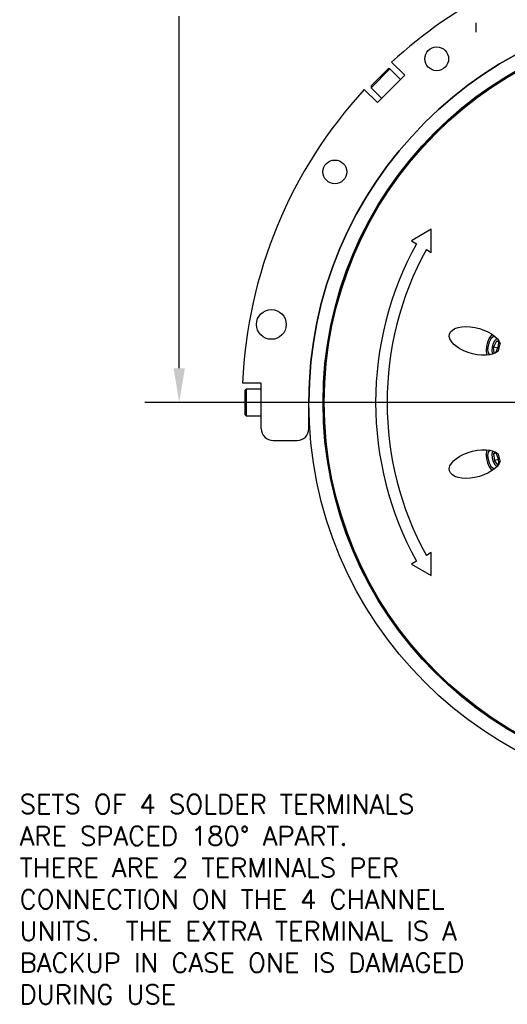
# Model space of a CAD drawing. Extents: x 2.4 to 15.2, y 6.2 to 14.5.
# Tile 1 of 5: x 2.4 to 5, y 6.7 to 11.9. Entities that reach past the tile are written whole.
import ezdxf

# ---------------------------------------------------------------- set-up
doc = ezdxf.new("R2010")
doc.units = 0
doc.header["$LTSCALE"] = 0.25
doc.header["$MEASUREMENT"] = 0
doc.header["$PDSIZE"] = -1
doc.linetypes.add('CENTERX2', pattern=[0.8, 0.5, -0.1, 0.1, -0.1])
for name, color, linetype in [('CENTER', 5, 'CENTERX2'), ('DIMENSIONS', 5, 'Continuous'), ('OBJECTS', 1, 'Continuous')]:
    doc.layers.add(name, color=color, linetype=linetype)
doc.styles.get("Standard").update_dxf_attribs({"font": 'romans.shx'})
doc.dimstyles.new('Copy of Standard', dxfattribs={"dimtxt": 0.1, "dimasz": 0.18, "dimexe": 0.18, "dimexo": 0.0625, "dimgap": 0.09, "dimtad": 0, "dimtih": 1, "dimtoh": 1, "dimdec": 3, "dimzin": 0, "dimdsep": 46, "dimtxsty": 'Standard', "dimcen": 0.09, "dimadec": 0, "dimazin": 0, "dimtfac": 1, "dimtdec": 3, "dimtofl": 0, "dimtmove": 0, "dimatfit": 0, "dimfxl": 0, "dimtolj": 1, "dimtzin": 0, "dimarcsym": 0})

# ---------------------------------------------------------------- blocks, each defined once
blk = doc.blocks.new('*D2')
at = {"layer": 'DEFPOINTS', "color": 0, "lineweight": 0}
for p in [(3.2297, 13.524), (5.7543, 13.524), (5.9908, 9.906)]:
    blk.add_point(p, dxfattribs=at)
at = {"layer": 'DIMENSIONS', "color": 0, "lineweight": -2}
for p, q in [((5.6918, 13.524), (3.0497, 13.524)), ((3.2297, 13.344), (3.2297, 12.2679)), ((3.2297, 10.086), (3.2297, 11.9355)), ((5.9283, 9.906), (3.0497, 9.906))]:
    blk.add_line(p, q, dxfattribs=at)
at = {"layer": 'DIMENSIONS', "color": 0, "lineweight": 0}
for points in [[(3.1997, 13.344), (3.2597, 13.344), (3.2297, 13.524)], [(3.1997, 10.086), (3.2597, 10.086), (3.2297, 9.906)]]:
    blk.add_solid(points, dxfattribs=at)
at = {"layer": 'DIMENSIONS', "color": 0, "insert": (3.2297, 12.1017), "char_height": 0.1, "attachment_point": 5}
blk.add_mtext('\\A1;3.618 [91.90]', dxfattribs=at)

msp = doc.modelspace()

# ---------------------------------------------------------------- linework, layer by layer
at = {"layer": 'CENTER'}
msp.add_line((4.7888, 11.9013), (4.7888, 11.8513), dxfattribs=at)
at = {"layer": 'OBJECTS'}
for p, q in [((4.415, 11.6253), (4.3458, 11.6945)), ((4.3369, 11.6589), (4.2379, 11.5599)), ((4.327, 11.6589), (4.2379, 11.5698)), ((4.3369, 11.6589), (4.327, 11.6589)), ((4.3927, 11.603), (4.3369, 11.6589)), ((4.2714, 11.4817), (4.415, 11.6253)), ((4.2714, 11.4817), (4.2022, 11.5509)), ((4.2379, 11.5698), (4.2379, 11.5599)), ((4.2379, 11.5599), (4.2937, 11.504)), ((4.4943, 11.3478), (4.4929, 11.3492)), ((4.5544, 10.8161), (4.4494, 10.7555)), ((4.5544, 10.6948), (4.5544, 10.8161)), ((4.4494, 10.7555), (4.4762, 10.74)), ((4.5282, 10.71), (4.5544, 10.6948)), ((4.8964, 10.2281), (4.8815, 10.1971)), ((4.8854, 10.1672), (4.8815, 10.1971)), ((4.9036, 10.1912), (4.8815, 10.1971)), ((4.8964, 10.2281), (4.9084, 10.2288)), ((4.9087, 10.2248), (4.8964, 10.2281)), ((4.8987, 10.2432), (4.8968, 10.2417)), ((4.9068, 10.177), (4.9165, 10.2133)), ((4.8755, 10.1622), (4.8764, 10.16)), ((4.8854, 10.1672), (4.892, 10.1676)), ((3.6608, 10.0075), (3.5629, 10.0075)), ((3.6608, 9.7685), (3.6608, 10.0075)), ((3.5818, 9.976), (3.5748, 9.969)), ((3.5748, 9.969), (3.5748, 9.843)), ((3.6608, 9.976), (3.5818, 9.976)), ((3.5818, 9.976), (3.5818, 9.836)), ((3.9108, 9.7685), (3.9108, 9.906)), ((3.5748, 9.843), (3.5818, 9.836)), ((3.5818, 9.836), (3.6608, 9.836)), ((3.9108, 9.863), (3.9112, 9.863)), ((3.7233, 9.706), (3.8483, 9.706)), ((4.8764, 9.652), (4.8755, 9.6497)), ((4.8918, 9.6447), (4.8815, 9.6358)), ((4.8952, 9.6394), (4.8815, 9.6358)), ((4.8815, 9.6358), (4.8855, 9.601)), ((4.9165, 9.5987), (4.9068, 9.635)), ((4.9072, 9.6068), (4.8855, 9.601)), ((4.9043, 9.579), (4.8855, 9.601)), ((4.9084, 9.5825), (4.9043, 9.579)), ((4.8968, 9.5702), (4.8987, 9.5687)), ((4.5544, 9.1171), (4.5282, 9.102)), ((4.5544, 8.9958), (4.5544, 9.1171)), ((4.4762, 9.072), (4.4494, 9.0565)), ((4.4494, 9.0565), (4.5544, 8.9958))]:
    msp.add_line(p, q, dxfattribs=at)
at = {"layer": 'OBJECTS', "flags": 128}
for points in [[(4.9068, 10.177), (4.8953, 10.1681), (4.8802, 10.1612), (4.862, 10.1565), (4.8413, 10.1542), (4.8188, 10.1542), (4.7951, 10.1566), (4.771, 10.1614), (4.7474, 10.1684), (4.7249, 10.1773), (4.7042, 10.1879), (4.6861, 10.1998), (4.6711, 10.2127), (4.6597, 10.2261), (4.6523, 10.2396), (4.649, 10.2528), (4.6501, 10.2652), (4.6554, 10.2765), (4.6648, 10.2863), (4.678, 10.2943), (4.6946, 10.3002), (4.714, 10.3038), (4.7356, 10.3051), (4.7588, 10.304), (4.7827, 10.3004), (4.8067, 10.2946), (4.8299, 10.2867), (4.8517, 10.277), (4.8712, 10.2658), (4.888, 10.2534), (4.9013, 10.2402), (4.911, 10.2267), (4.9165, 10.2133)], [(4.8749, 10.2633), (4.8707, 10.2594), (4.8591, 10.2438), (4.8497, 10.2237), (4.8437, 10.2013), (4.8418, 10.1792), (4.8441, 10.1599), (4.8457, 10.1545)], [(4.8859, 10.2551), (4.8786, 10.2517), (4.8675, 10.2404), (4.8582, 10.2236), (4.8522, 10.2037), (4.8504, 10.1839), (4.853, 10.167), (4.8593, 10.1561)], [(4.8741, 10.1967), (4.8727, 10.178), (4.8755, 10.1624), (4.8764, 10.16)], [(4.8987, 10.2431), (4.8985, 10.243), (4.8881, 10.2318), (4.8795, 10.2156), (4.8741, 10.1967)], [(4.8906, 10.1656), (4.8916, 10.167), (4.9009, 10.1839), (4.9069, 10.2037)], [(4.9069, 10.2037), (4.9087, 10.2236), (4.9082, 10.2313)], [(3.9154, 10.0448), (3.9126, 10.0081), (3.911, 9.9736), (3.9109, 9.9535)], [(4.9165, 9.5987), (4.911, 9.5853), (4.9013, 9.5718), (4.888, 9.5586), (4.8712, 9.5462), (4.8517, 9.5349), (4.8299, 9.5252), (4.8067, 9.5173), (4.7827, 9.5115), (4.7588, 9.508), (4.7356, 9.5068), (4.714, 9.5081), (4.6946, 9.5117), (4.678, 9.5176), (4.6648, 9.5256), (4.6554, 9.5354), (4.6501, 9.5467), (4.649, 9.5592), (4.6523, 9.5724), (4.6597, 9.5859), (4.6711, 9.5993), (4.6861, 9.6121), (4.7042, 9.6241), (4.7249, 9.6346), (4.7474, 9.6436), (4.771, 9.6505), (4.7951, 9.6553), (4.8188, 9.6577), (4.8413, 9.6578), (4.862, 9.6554), (4.8802, 9.6507), (4.8953, 9.6438), (4.9068, 9.635)], [(4.8457, 9.6575), (4.8441, 9.652), (4.8418, 9.6327), (4.8437, 9.6106), (4.8497, 9.5882), (4.8591, 9.5681), (4.8707, 9.5525), (4.8749, 9.5486)], [(4.8593, 9.6559), (4.853, 9.6449), (4.8504, 9.6281), (4.8522, 9.6082), (4.8582, 9.5884), (4.8675, 9.5715), (4.8786, 9.5603), (4.8859, 9.5568)], [(4.8764, 9.6519), (4.8754, 9.6492), (4.8727, 9.6335), (4.8742, 9.6148), (4.8797, 9.5959), (4.8883, 9.5798), (4.8987, 9.5688), (4.8987, 9.5688)], [(4.9069, 9.6082), (4.9009, 9.6281), (4.8916, 9.6449), (4.8906, 9.6464)], [(4.9082, 9.5807), (4.9087, 9.5884), (4.9069, 9.6082)]]:
    msp.add_lwpolyline(points, dxfattribs=at)
at = {"layer": 'OBJECTS'}
for centre, radius in [((5.9908, 9.906), 2.08), ((5.9908, 9.906), 2.0055), ((5.9908, 9.906), 2.001), ((5.9908, 9.906), 1.999), ((4.5826, 11.7121), 0.0625), ((4.0473, 11.1176), 0.0625), ((3.7138, 10.316), 0.0781)]:
    msp.add_circle(centre, radius, dxfattribs=at)
for centre, radius, start, end in [((5.9908, 9.906), 2.43, 116.6473, 132.6049), ((5.9908, 9.906), 2.08, 0, 180), ((5.9908, 9.906), 2.43, 137.3951, 177.6049), ((5.9908, 9.906), 1.729, 151.1599, 208.8401), ((5.9908, 9.906), 1.669, 151.2016, 208.7984), ((3.9353, 9.8675), 0.025, 191.7414, 196.4306), ((3.7233, 9.7685), 0.0625, 180, 270), ((3.8483, 9.7685), 0.0625, 270, 0)]:
    msp.add_arc(centre, radius, start, end, dxfattribs=at)

# ---------------------------------------------------------------- texts
at = {"layer": 'DIMENSIONS', "insert": (2.391, 7.8449), "char_height": 0.1, "attachment_point": 1}
msp.add_mtext('SETS OF 4 SOLDER TERMINALS\\PARE SPACED 180%%d APART.\\PTHERE ARE 2 TERMINALS PER\\PCONNECTION ON THE 4 CHANNEL\\PUNITS.  THE EXTRA TERMINAL IS A \\PBACKUP IN CASE ONE IS DAMAGED\\PDURING USE', dxfattribs=at)

# ---------------------------------------------------------------- dimensions: what is measured, and where the dimension line sits
at = {"layer": 'DIMENSIONS'}
dim = msp.add_linear_dim(base=(3.2297, 13.524), p1=(5.9908, 9.906), p2=(5.7543, 13.524), angle=90, dimstyle='Copy of Standard', dxfattribs=at)
dim.commit()
dim.dimension.update_dxf_attribs({"geometry": '*D2', "text_midpoint": (3.2297, 12.1017), "dimtype": 160})

doc.saveas('drawing.dxf')
